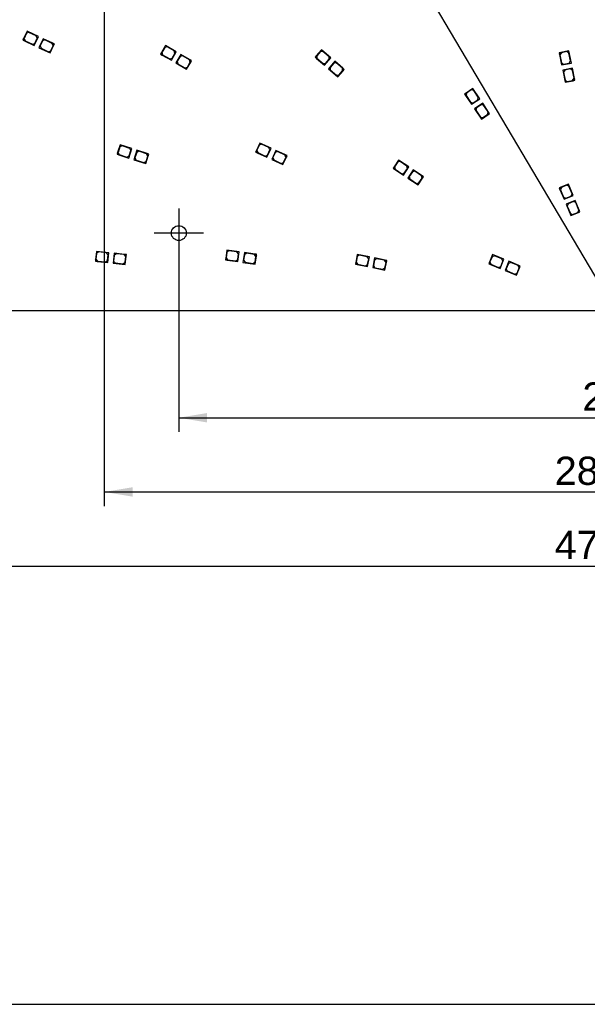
# Model space of a CAD drawing. Header units: millimetres. Extents: x 7 to 819, y 6 to 587.
# Tile 2 of 11: x 170 to 331, y 15 to 293. Entities that reach past the tile are written whole.
import ezdxf
from ezdxf.enums import TextEntityAlignment as Align
from ezdxf.lldxf.tags import DXFTag

# ---------------------------------------------------------------- set-up
doc = ezdxf.new("R2010")
doc.units = ezdxf.units.MM
doc.layers.add('Default', color=7, linetype='Continuous')
doc.layers.add('RDLED_1-2_530MM_', color=7, linetype='Continuous')
doc.styles.add('SEACAD_Arial', font='arial.ttf')
tags = doc.linetypes.add('CENTER2', pattern=[28.575, 19.05, -3.175, 3.175, -3.175]).pattern_tags.tags
tags[10:11] = [DXFTag(74, 4), DXFTag(75, 0), DXFTag(340, '0'), DXFTag(46, 0.0), DXFTag(50, 0.0), DXFTag(44, 0.0), DXFTag(45, 0.0)]
tags[8:9] = [DXFTag(74, 4), DXFTag(75, 0), DXFTag(340, '0'), DXFTag(46, 0.0), DXFTag(50, 0.0), DXFTag(44, 0.0), DXFTag(45, 0.0)]
tags[6:7] = [DXFTag(74, 4), DXFTag(75, 0), DXFTag(340, '0'), DXFTag(46, 0.0), DXFTag(50, 0.0), DXFTag(44, 0.0), DXFTag(45, 0.0)]
tags[4:5] = [DXFTag(74, 4), DXFTag(75, 0), DXFTag(340, '0'), DXFTag(46, 0.0), DXFTag(50, 0.0), DXFTag(44, 0.0), DXFTag(45, 0.0)]
doc.dimstyles.new('ISO', dxfattribs={"dimtxt": 8, "dimasz": 8, "dimexe": 4, "dimexo": 0, "dimgap": 2, "dimtad": 1, "dimtxsty": 'SEACAD_Arial', "dimblk1": '_SE_FILLED', "dimblk2": '_SE_FILLED', "dimsah": 1, "dimcen": 4, "dimadec": 0, "dimazin": 0, "dimtfac": 0.5, "dimtdec": 3, "dimtmove": 0, "dimatfit": 3, "dimfxl": 1, "dimarcsym": 0})

# ---------------------------------------------------------------- blocks, each defined once
blk = doc.blocks.new('SEANNOT_GROUP2')
at = {"layer": 'Default', "color": 7, "linetype": 'CENTER2'}
for p, q in [((215.14, 239.92), (215.14, 225.92)), ((222.14, 232.92), (208.14, 232.92))]:
    blk.add_line(p, q, dxfattribs=at)
blk = doc.blocks.new('SE')
at = {"layer": 'RDLED_1-2_530MM_', "color": 7, "linetype": 'Continuous'}
for p, q in [((172.25, 290.05), (171.27, 287.97)), ((175.42, 288.57), (172.25, 290.05)), ((171.27, 287.97), (171.06, 287.52)), ((171.06, 287.52), (171.52, 287.31)), ((171.52, 287.31), (171.27, 287.97)), ((172.08, 289.47), (171.41, 288.02)), ((171.41, 288.02), (171.65, 287.35)), ((171.52, 287.31), (174.23, 286.04)), ((171.65, 287.35), (173.73, 286.38)), ((172.75, 289.71), (172.08, 289.47)), ((174.83, 288.74), (172.75, 289.71)), ((174.23, 286.04), (175.42, 288.57)), ((174.4, 286.62), (175.07, 288.07)), ((175.07, 288.07), (174.83, 288.74)), ((176.78, 287.94), (175.59, 285.4)), ((176.61, 287.36), (175.94, 285.9)), ((177.28, 287.6), (176.61, 287.36)), ((179.5, 286.67), (176.78, 287.94)), ((179.36, 286.62), (177.28, 287.6)), ((173.73, 286.38), (174.4, 286.62)), ((175.59, 285.4), (178.77, 283.92)), ((175.94, 285.9), (176.18, 285.24)), ((176.18, 285.24), (178.26, 284.27)), ((178.26, 284.27), (178.93, 284.51)), ((178.77, 283.92), (179.74, 286.01)), ((178.93, 284.51), (179.61, 285.96)), ((179.61, 285.96), (179.36, 286.62)), ((179.95, 286.46), (179.5, 286.67)), ((179.5, 286.67), (179.74, 286.01)), ((179.74, 286.01), (179.95, 286.46)), ((211.39, 286), (210.24, 284.01)), ((211.17, 285.44), (210.37, 284.05)), ((211.86, 285.62), (211.17, 285.44)), ((214.42, 284.25), (211.39, 286)), ((213.85, 284.47), (211.86, 285.62)), ((213.02, 281.83), (214.42, 284.25)), ((214.03, 283.79), (213.85, 284.47)), ((255.48, 284.83), (253.97, 283.09)), ((255.16, 284.31), (254.12, 283.1)), ((255.87, 284.36), (255.16, 284.31)), ((258.13, 282.54), (255.48, 284.83)), ((257.61, 282.85), (255.87, 284.36)), ((325.43, 284.5), (323.18, 284.06)), ((324.86, 284.29), (323.29, 283.98)), ((325.45, 283.9), (324.86, 284.29)), ((326.11, 281.07), (325.43, 284.5)), ((210.24, 284.01), (209.99, 283.58)), ((209.99, 283.58), (210.42, 283.33)), ((210.42, 283.33), (210.24, 284.01)), ((210.37, 284.05), (210.56, 283.37)), ((210.42, 283.33), (213.02, 281.83)), ((210.56, 283.37), (212.55, 282.22)), ((212.55, 282.22), (213.23, 282.4)), ((213.23, 282.4), (214.03, 283.79)), ((215.72, 283.5), (214.32, 281.08)), ((215.5, 282.94), (214.7, 281.55)), ((214.7, 281.55), (214.89, 280.87)), ((216.19, 283.12), (215.5, 282.94)), ((218.31, 282), (215.72, 283.5)), ((218.18, 281.97), (216.19, 283.12)), ((218.36, 281.29), (218.18, 281.97)), ((218.75, 281.75), (218.31, 282)), ((218.31, 282), (218.5, 281.32)), ((218.5, 281.32), (218.75, 281.75)), ((253.97, 283.09), (253.65, 282.71)), ((253.65, 282.71), (254.02, 282.39)), ((254.02, 282.39), (253.97, 283.09)), ((254.02, 282.39), (256.29, 280.42)), ((254.12, 283.1), (254.17, 282.4)), ((254.17, 282.4), (255.9, 280.89)), ((256.29, 280.42), (258.13, 282.54)), ((256.61, 280.94), (257.66, 282.15)), ((259.26, 281.55), (257.43, 279.44)), ((257.66, 282.15), (257.61, 282.85)), ((261.53, 279.59), (259.26, 281.55)), ((323.18, 284.06), (322.69, 283.96)), ((322.69, 283.96), (322.78, 283.47)), ((322.78, 283.47), (323.18, 284.06)), ((322.78, 283.47), (323.37, 280.53)), ((323.29, 283.98), (322.9, 283.39)), ((322.9, 283.39), (323.35, 281.13)), ((325.9, 281.64), (325.45, 283.9)), ((325.51, 281.05), (325.9, 281.64)), ((214.32, 281.08), (217.35, 279.33)), ((214.89, 280.87), (216.88, 279.72)), ((216.88, 279.72), (217.56, 279.9)), ((217.35, 279.33), (218.5, 281.32)), ((217.56, 279.9), (218.36, 281.29)), ((255.9, 280.89), (256.61, 280.94)), ((257.43, 279.44), (260.07, 277.15)), ((258.94, 281.04), (257.89, 279.83)), ((257.89, 279.83), (257.94, 279.12)), ((257.94, 279.12), (259.68, 277.61)), ((259.65, 281.09), (258.94, 281.04)), ((261.39, 279.58), (259.65, 281.09)), ((260.07, 277.15), (261.58, 278.88)), ((260.39, 277.67), (261.44, 278.87)), ((261.44, 278.87), (261.39, 279.58)), ((261.9, 279.26), (261.53, 279.59)), ((261.53, 279.59), (261.58, 278.88)), ((261.58, 278.88), (261.9, 279.26)), ((323.35, 281.13), (323.94, 280.74)), ((323.37, 280.53), (326.11, 281.07)), ((326.41, 279.6), (323.66, 279.05)), ((323.66, 279.05), (324.34, 275.62)), ((324.27, 279.07), (323.88, 278.49)), ((323.94, 280.74), (325.51, 281.05)), ((325.84, 279.39), (324.27, 279.07)), ((326.43, 278.99), (325.84, 279.39)), ((326.99, 276.66), (326.41, 279.6)), ((326.87, 276.74), (326.43, 278.99)), ((259.68, 277.61), (260.39, 277.67)), ((323.88, 278.49), (324.32, 276.23)), ((324.32, 276.23), (324.91, 275.84)), ((324.34, 275.62), (326.6, 276.07)), ((324.91, 275.84), (326.48, 276.15)), ((326.48, 276.15), (326.87, 276.74)), ((326.99, 276.66), (326.6, 276.07)), ((326.6, 276.07), (327.09, 276.17)), ((327.09, 276.17), (326.99, 276.66)), ((298.28, 273.85), (296.36, 272.57)), ((297.83, 273.43), (296.5, 272.54)), ((298.53, 273.29), (297.83, 273.43)), ((300.22, 270.94), (298.28, 273.85)), ((299.8, 271.38), (298.53, 273.29)), ((296.36, 272.57), (295.95, 272.29)), ((295.95, 272.29), (296.23, 271.88)), ((296.23, 271.88), (296.36, 272.57)), ((296.23, 271.88), (297.89, 269.38)), ((296.5, 272.54), (296.36, 271.85)), ((296.36, 271.85), (297.64, 269.94)), ((297.89, 269.38), (300.22, 270.94)), ((298.34, 269.8), (299.67, 270.69)), ((299.67, 270.69), (299.8, 271.38)), ((297.64, 269.94), (298.34, 269.8)), ((301.05, 269.69), (298.73, 268.13)), ((298.73, 268.13), (300.67, 265.22)), ((299.28, 268.38), (299.14, 267.69)), ((299.14, 267.69), (300.42, 265.78)), ((300.61, 269.27), (299.28, 268.38)), ((301.3, 269.14), (300.61, 269.27)), ((302.72, 267.2), (301.05, 269.69)), ((302.58, 267.22), (301.3, 269.14)), ((300.42, 265.78), (301.11, 265.64)), ((300.67, 265.22), (302.58, 266.5)), ((301.11, 265.64), (302.44, 266.53)), ((302.44, 266.53), (302.58, 267.22)), ((302.72, 267.2), (302.58, 266.5)), ((302.58, 266.5), (303, 266.78)), ((303, 266.78), (302.72, 267.2)), ((198.56, 257.91), (197.84, 255.72)), ((198.46, 257.31), (197.97, 255.78)), ((199.09, 257.63), (198.46, 257.31)), ((201.88, 256.83), (198.56, 257.91)), ((201.28, 256.92), (199.09, 257.63)), ((201.02, 254.16), (201.88, 256.83)), ((201.6, 256.29), (201.28, 256.92)), ((238.03, 258.41), (237.07, 256.31)), ((237.87, 257.82), (237.2, 256.36)), ((238.53, 258.07), (237.87, 257.82)), ((241.21, 256.95), (238.03, 258.41)), ((240.62, 257.11), (238.53, 258.07)), ((240.05, 254.4), (241.21, 256.95)), ((240.2, 254.99), (240.87, 256.45)), ((240.87, 256.45), (240.62, 257.11)), ((197.84, 255.72), (197.69, 255.24)), ((197.69, 255.24), (198.17, 255.09)), ((198.17, 255.09), (197.84, 255.72)), ((197.97, 255.78), (198.29, 255.15)), ((198.17, 255.09), (201.02, 254.16)), ((198.29, 255.15), (200.48, 254.44)), ((200.48, 254.44), (201.11, 254.76)), ((201.11, 254.76), (201.6, 256.29)), ((203.31, 256.36), (202.45, 253.7)), ((202.45, 253.7), (205.77, 252.62)), ((203.22, 255.76), (202.73, 254.24)), ((202.73, 254.24), (203.05, 253.61)), ((203.05, 253.61), (205.23, 252.9)), ((203.85, 256.08), (203.22, 255.76)), ((206.16, 255.43), (203.31, 256.36)), ((206.04, 255.37), (203.85, 256.08)), ((205.77, 252.62), (206.48, 254.8)), ((205.86, 253.22), (206.36, 254.74)), ((206.36, 254.74), (206.04, 255.37)), ((206.64, 255.28), (206.16, 255.43)), ((206.16, 255.43), (206.48, 254.8)), ((206.48, 254.8), (206.64, 255.28)), ((237.07, 256.31), (236.86, 255.86)), ((236.86, 255.86), (237.32, 255.65)), ((237.32, 255.65), (237.07, 256.31)), ((237.2, 256.36), (237.45, 255.7)), ((237.32, 255.65), (240.05, 254.4)), ((237.45, 255.7), (239.54, 254.74)), ((239.54, 254.74), (240.2, 254.99)), ((242.57, 256.33), (241.41, 253.78)), ((241.41, 253.78), (244.59, 252.33)), ((242.42, 255.74), (241.75, 254.29)), ((241.75, 254.29), (242, 253.62)), ((242, 253.62), (244.09, 252.67)), ((243.08, 255.99), (242.42, 255.74)), ((245.3, 255.08), (242.57, 256.33)), ((245.17, 255.03), (243.08, 255.99)), ((244.59, 252.33), (245.55, 254.42)), ((244.75, 252.91), (245.42, 254.37)), ((245.42, 254.37), (245.17, 255.03)), ((245.76, 254.87), (245.3, 255.08)), ((245.3, 255.08), (245.55, 254.42)), ((245.55, 254.42), (245.76, 254.87)), ((277.27, 253.61), (275.99, 251.7)), ((280.18, 251.67), (277.27, 253.61)), ((205.23, 252.9), (205.86, 253.22)), ((244.09, 252.67), (244.75, 252.91)), ((275.99, 251.7), (275.71, 251.28)), ((275.71, 251.28), (276.13, 251)), ((276.13, 251), (275.99, 251.7)), ((277.02, 253.06), (276.13, 251.73)), ((276.13, 251.73), (276.27, 251.03)), ((276.13, 251), (278.62, 249.34)), ((276.27, 251.03), (278.18, 249.75)), ((277.71, 253.19), (277.02, 253.06)), ((279.62, 251.92), (277.71, 253.19)), ((278.62, 249.34), (280.18, 251.67)), ((278.87, 249.89), (279.76, 251.22)), ((279.76, 251.22), (279.62, 251.92)), ((281.42, 250.83), (279.87, 248.5)), ((283.92, 249.17), (281.42, 250.83)), ((278.18, 249.75), (278.87, 249.89)), ((279.87, 248.5), (282.78, 246.56)), ((281.17, 250.28), (280.28, 248.95)), ((280.28, 248.95), (280.42, 248.25)), ((280.42, 248.25), (282.34, 246.98)), ((281.87, 250.42), (281.17, 250.28)), ((283.78, 249.14), (281.87, 250.42)), ((282.78, 246.56), (284.06, 248.47)), ((283.03, 247.11), (283.92, 248.44)), ((283.92, 248.44), (283.78, 249.14)), ((284.33, 248.89), (283.92, 249.17)), ((283.92, 249.17), (284.06, 248.47)), ((284.06, 248.47), (284.33, 248.89)), ((282.34, 246.98), (283.03, 247.11)), ((323.17, 245.91), (322.71, 245.72)), ((322.71, 245.72), (322.9, 245.26)), ((322.9, 245.26), (323.17, 245.91)), ((322.9, 245.26), (324.05, 242.49)), ((323.3, 245.86), (323.03, 245.2)), ((325.3, 246.79), (323.17, 245.91)), ((324.78, 246.47), (323.3, 245.86)), ((325.43, 246.2), (324.78, 246.47)), ((326.64, 243.56), (325.3, 246.79)), ((326.31, 244.07), (325.43, 246.2)), ((323.03, 245.2), (323.91, 243.08)), ((323.91, 243.08), (324.57, 242.81)), ((324.05, 242.49), (326.64, 243.56)), ((324.57, 242.81), (326.04, 243.42)), ((326.04, 243.42), (326.31, 244.07)), ((327.21, 242.17), (324.62, 241.1)), ((324.62, 241.1), (325.96, 237.87)), ((325.22, 241.24), (324.95, 240.58)), ((324.95, 240.58), (325.83, 238.46)), ((326.69, 241.85), (325.22, 241.24)), ((327.35, 241.58), (326.69, 241.85)), ((328.36, 239.4), (327.21, 242.17)), ((328.23, 239.45), (327.35, 241.58)), ((325.83, 238.46), (326.48, 238.19)), ((325.96, 237.87), (328.09, 238.75)), ((326.48, 238.19), (327.96, 238.8)), ((327.96, 238.8), (328.23, 239.45)), ((328.36, 239.4), (328.09, 238.75)), ((328.09, 238.75), (328.55, 238.94)), ((328.55, 238.94), (328.36, 239.4)), ((191.85, 227.75), (191.61, 225.47)), ((191.88, 227.15), (191.72, 225.56)), ((195.33, 227.39), (191.85, 227.75)), ((192.43, 227.59), (191.88, 227.15)), ((194.72, 227.35), (192.43, 227.59)), ((195.17, 226.8), (194.72, 227.35)), ((195, 225.21), (195.17, 226.8)), ((195.03, 224.6), (195.33, 227.39)), ((196.82, 227.23), (196.53, 224.45)), ((196.86, 226.62), (196.69, 225.03)), ((199.8, 226.92), (196.82, 227.23)), ((197.41, 227.07), (196.86, 226.62)), ((199.69, 226.83), (197.41, 227.07)), ((200.14, 226.28), (199.69, 226.83)), ((200.3, 226.87), (199.8, 226.92)), ((199.8, 226.92), (200.25, 226.37)), ((199.97, 224.69), (200.14, 226.28)), ((200.01, 224.08), (200.25, 226.37)), ((200.25, 226.37), (200.3, 226.87)), ((228.4, 225.86), (228.32, 225.36)), ((228.72, 228.14), (228.4, 225.86)), ((228.82, 225.29), (228.4, 225.86)), ((228.74, 227.53), (228.51, 225.94)), ((228.51, 225.94), (228.93, 225.38)), ((232.19, 227.64), (228.72, 228.14)), ((229.3, 227.95), (228.74, 227.53)), ((231.58, 227.62), (229.3, 227.95)), ((232, 227.06), (231.58, 227.62)), ((231.78, 225.47), (232, 227.06)), ((231.79, 224.87), (232.19, 227.64)), ((233.67, 227.42), (233.27, 224.65)), ((233.69, 226.82), (233.46, 225.23)), ((236.64, 227), (233.67, 227.42)), ((234.25, 227.24), (233.69, 226.82)), ((236.53, 226.91), (234.25, 227.24)), ((236.95, 226.35), (236.53, 226.91)), ((237.14, 226.93), (236.64, 227)), ((236.64, 227), (237.07, 226.43)), ((236.72, 224.76), (236.95, 226.35)), ((236.74, 224.15), (237.07, 226.43)), ((237.07, 226.43), (237.14, 226.93)), ((265.6, 226.87), (265.15, 224.62)), ((265.58, 226.27), (265.27, 224.7)), ((266.17, 226.66), (265.58, 226.27)), ((269.03, 226.19), (265.6, 226.87)), ((268.43, 226.21), (266.17, 226.66)), ((268.82, 225.62), (268.43, 226.21)), ((268.49, 223.44), (269.03, 226.19)), ((270.5, 225.9), (269.96, 223.15)), ((273.45, 225.31), (270.5, 225.9)), ((303.84, 226.85), (302.96, 224.72)), ((303.7, 226.26), (303.09, 224.78)), ((304.35, 226.53), (303.7, 226.26)), ((307.07, 225.51), (303.84, 226.85)), ((306.48, 225.65), (304.35, 226.53)), ((191.61, 225.47), (191.55, 224.97)), ((191.55, 224.97), (192.05, 224.92)), ((192.05, 224.92), (191.61, 225.47)), ((191.72, 225.56), (192.16, 225.01)), ((192.05, 224.92), (195.03, 224.6)), ((192.16, 225.01), (194.45, 224.77)), ((194.45, 224.77), (195, 225.21)), ((196.53, 224.45), (200.01, 224.08)), ((196.69, 225.03), (197.13, 224.48)), ((197.13, 224.48), (199.42, 224.24)), ((199.42, 224.24), (199.97, 224.69)), ((228.32, 225.36), (228.82, 225.29)), ((228.82, 225.29), (231.79, 224.87)), ((228.93, 225.38), (231.21, 225.05)), ((231.21, 225.05), (231.78, 225.47)), ((233.27, 224.65), (236.74, 224.15)), ((233.46, 225.23), (233.88, 224.67)), ((233.88, 224.67), (236.16, 224.34)), ((236.16, 224.34), (236.72, 224.76)), ((265.15, 224.62), (265.05, 224.13)), ((265.05, 224.13), (265.54, 224.03)), ((265.54, 224.03), (265.15, 224.62)), ((265.27, 224.7), (265.66, 224.11)), ((265.54, 224.03), (268.49, 223.44)), ((265.66, 224.11), (267.92, 223.66)), ((267.92, 223.66), (268.51, 224.05)), ((268.51, 224.05), (268.82, 225.62)), ((269.96, 223.15), (273.39, 222.47)), ((270.49, 225.29), (270.17, 223.72)), ((270.17, 223.72), (270.57, 223.13)), ((271.07, 225.68), (270.49, 225.29)), ((270.57, 223.13), (272.82, 222.68)), ((273.33, 225.23), (271.07, 225.68)), ((272.82, 222.68), (273.41, 223.08)), ((273.72, 224.65), (273.33, 225.23)), ((273.39, 222.47), (273.84, 224.73)), ((273.41, 223.08), (273.72, 224.65)), ((273.94, 225.22), (273.45, 225.31)), ((273.45, 225.31), (273.84, 224.73)), ((273.84, 224.73), (273.94, 225.22)), ((302.96, 224.72), (302.77, 224.26)), ((302.77, 224.26), (303.23, 224.07)), ((303.23, 224.07), (302.96, 224.72)), ((303.09, 224.78), (303.36, 224.12)), ((303.23, 224.07), (306, 222.92)), ((303.36, 224.12), (305.48, 223.24)), ((305.48, 223.24), (306.14, 223.51)), ((306, 222.92), (307.07, 225.51)), ((306.14, 223.51), (306.75, 224.99)), ((306.75, 224.99), (306.48, 225.65)), ((308.46, 224.94), (307.39, 222.35)), ((308.32, 224.34), (307.71, 222.86)), ((308.97, 224.61), (308.32, 224.34)), ((311.23, 223.79), (308.46, 224.94)), ((311.1, 223.73), (308.97, 224.61)), ((310.62, 221.01), (311.5, 223.13)), ((310.76, 221.6), (311.37, 223.08)), ((311.37, 223.08), (311.1, 223.73)), ((311.69, 223.6), (311.23, 223.79)), ((311.23, 223.79), (311.5, 223.13)), ((311.5, 223.13), (311.69, 223.6)), ((307.39, 222.35), (310.62, 221.01)), ((307.71, 222.86), (307.98, 222.21)), ((307.98, 222.21), (310.1, 221.33)), ((310.1, 221.33), (310.76, 221.6)), ((602.64, 210.92), (74.64, 210.92))]:
    blk.add_line(p, q, dxfattribs=at)
blk.add_circle((215.14, 232.92), 2.1, dxfattribs=at)
blk.add_arc((338.64, 210.92), 265, 0.217, 179.783, dxfattribs=at)
blk = doc.blocks.new('DMBLK31')
at = {"layer": 'Default', "linetype": 'Continuous'}
for points in [[(223.14, 179.34), (223.14, 182), (215.14, 180.67)], [(454.14, 179.34), (462.14, 180.67), (454.14, 182)]]:
    blk.add_hatch(color=7, dxfattribs=at).paths.add_polyline_path(points)
at = {"layer": 'Default', "color": 7, "linetype": 'Continuous'}
for p, q in [((215.14, 232.92), (215.14, 176.67)), ((462.14, 232.92), (462.14, 176.67)), ((215.14, 180.67), (462.14, 180.67))]:
    blk.add_line(p, q, dxfattribs=at)
at = {"layer": 'Default', "color": 7, "linetype": 'Continuous', "style": 'SEACAD_Arial'}
blk.add_text('247', height=8, dxfattribs=at).set_placement((329.25, 190.67), align=Align.TOP_LEFT)
blk = doc.blocks.new('_SE_FILLED')
at = {"color": 0}
blk.add_line((0, 0), (-1, 0), dxfattribs=at)
blk.add_solid([(0, 0), (-1, -0.1665), (-1, 0.1665), (0, 0)], dxfattribs=at)
blk = doc.blocks.new('DMBLK32')
at = {"layer": 'Default', "linetype": 'Continuous'}
for points in [[(202.06, 158.34), (202.06, 161), (194.06, 159.67)], [(475.22, 158.34), (483.22, 159.67), (475.22, 161)]]:
    blk.add_hatch(color=7, dxfattribs=at).paths.add_polyline_path(points)
at = {"layer": 'Default', "color": 7, "linetype": 'Continuous'}
for p, q in [((194.06, 399.34), (194.06, 155.67)), ((483.22, 399.34), (483.22, 155.67)), ((194.06, 159.67), (483.22, 159.67))]:
    blk.add_line(p, q, dxfattribs=at)
at = {"layer": 'Default', "color": 7, "linetype": 'Continuous', "style": 'SEACAD_Arial'}
blk.add_text('289,16', height=8, dxfattribs=at).set_placement((321.42, 169.67), align=Align.TOP_LEFT)
blk = doc.blocks.new('DMBLK33')
at = {"layer": 'Default', "linetype": 'Continuous'}
for points in [[(111.17, 137.34), (111.17, 140), (103.17, 138.67)], [(566.11, 137.34), (574.11, 138.67), (566.11, 140)]]:
    blk.add_hatch(color=7, dxfattribs=at).paths.add_polyline_path(points)
at = {"layer": 'Default', "color": 7, "linetype": 'Continuous'}
for p, q in [((103.17, 241.92), (103.17, 134.67)), ((574.11, 241.92), (574.11, 134.67)), ((103.17, 138.67), (574.11, 138.67))]:
    blk.add_line(p, q, dxfattribs=at)
at = {"layer": 'Default', "color": 7, "linetype": 'Continuous', "style": 'SEACAD_Arial'}
blk.add_text('470,94', height=8, dxfattribs=at).set_placement((321.42, 148.67), align=Align.TOP_LEFT)
blk = doc.blocks.new('DMBLK34')
at = {"layer": 'Default', "linetype": 'Continuous'}
blk.add_hatch(color=7, dxfattribs=at).paths.add_polyline_path([(198.51, 445.22), (203.74, 439.01), (200.81, 446.57)])
at = {"layer": 'Default', "color": 7, "linetype": 'Continuous'}
blk.add_line((338.64, 210.92), (171.66, 493.24), dxfattribs=at)
at = {"layer": 'Default', "color": 7, "linetype": 'Continuous', "style": 'SEACAD_Arial'}
for s, p in [('R', (181.69, 495.92)), ('265', (188.21, 484.9))]:
    blk.add_text(s, height=8, rotation=300.6025, dxfattribs=at).set_placement(p, align=Align.TOP_LEFT)

msp = doc.modelspace()

# ---------------------------------------------------------------- linework, layer by layer
at = {"layer": 'Default', "color": 7, "linetype": 'Continuous'}
msp.add_line((6.708, 14.67), (819.1, 14.67), dxfattribs=at)

# ---------------------------------------------------------------- block references
at = {"layer": 'Default'}
for name in ['SE', 'SEANNOT_GROUP2']:
    msp.add_blockref(name, (0, 0), dxfattribs=at)

# ---------------------------------------------------------------- dimensions: what is measured, and where the dimension line sits
at = {"layer": 'Default', "color": 7, "linetype": 'Continuous'}
dim = msp.add_radius_dim(center=(338.641, 210.918), mpoint=(203.735, 439.008), text='\\A1;<>', dimstyle='ISO', override={"dimtolj": 1}, dxfattribs=at)
dim.commit()
dim.dimension.update_dxf_attribs({"geometry": 'DMBLK34', "text_midpoint": (190.591, 461.232), "dimtype": 164})
for base, p1, p2, picture, middle in [((194.06, 159.669), (194.06, 399.339), (483.222, 399.339), 'DMBLK32', (338.641, 159.669)), ((103.173, 138.669), (103.173, 241.918), (574.109, 241.918), 'DMBLK33', (338.641, 138.669)), ((215.141, 180.669), (215.141, 232.918), (462.141, 232.918), 'DMBLK31', (338.641, 180.669))]:
    dim = msp.add_linear_dim(base=base, p1=p1, p2=p2, angle=0, text='\\A1;<>', dimstyle='ISO', dxfattribs=at)
    dim.commit()
    dim.dimension.update_dxf_attribs({"geometry": picture, "text_midpoint": middle, "dimtype": 161})

doc.saveas('drawing.dxf')
